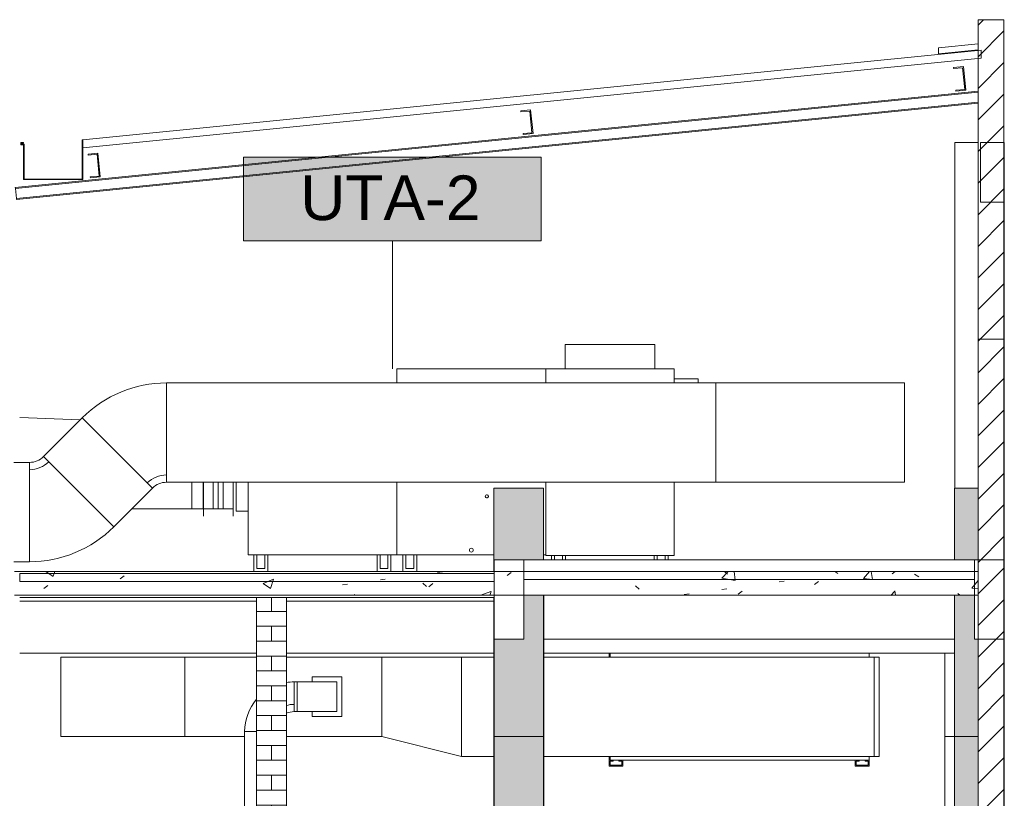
# Model space of a CAD drawing. Header units: metres. Extents: x 4.1 to 64.5, y -1.6 to 14.4.
# Tile 65 of 84: x 35.2 to 40.2, y 9 to 12.9. Entities that reach past the tile are written whole.
import ezdxf

# ---------------------------------------------------------------- set-up
doc = ezdxf.new("R2010")
doc.units = ezdxf.units.M
for name, color, linetype, lineweight in [('A-COLS', 7, 'Continuous', 18), ('A-FLOR', 7, 'Continuous', 18), ('A-FLOR-PATT', 7, 'Continuous', 18), ('A-GLAZ-CWMG', 7, 'Continuous', 18), ('A-ROOF', 7, 'Continuous', 18), ('A-ROOF-MCUT', 7, 'Continuous', 18), ('A-WALL', 7, 'Continuous', 18), ('A-WALL-PATT', 7, 'Continuous', 18), ('ACESSORIOS DUTO', 7, 'Continuous', 18), ('DUTOS', 7, 'Continuous', 18), ('I-WALL', 7, 'Continuous', 18), ('M-EQPM', 7, 'Continuous', 18), ('M-HVAC-DUCT', 7, 'Continuous', 18), ('M-HVAC-DUCT-ANNO', 7, 'Continuous', 18), ('S-BEAM', 7, 'Continuous', 18), ('S-COLS', 7, 'Continuous', 18)]:
    doc.layers.add(name, color=color, linetype=linetype, lineweight=lineweight)
doc.layers.add('M-EQPM-IDEN', color=1, linetype='Continuous', lineweight=9, true_color=0xff0000)
doc.styles.add('Arial_1', font='arial.ttf', dxfattribs={"height": 0.225})
pattern_1 = [(45, (22.374, 6.504), (-0.0795495, 0.0795495), [])]
pattern_2 = [(50, (22.374, 6.504), (0.273274, -0.0239114), [0.02858, -0.31433]), (355, (22.374, 6.504), (-0.0528634, 0.286588), [0.02286, -0.25146]), (100.451, (22.397, 6.502), (0.220418, 0.2626804), [0.02429, -0.26714]), (46.184, (22.374, 6.58), (0.4066185, -0.0630575), [0.04286, -0.47149]), (96.636, (22.408, 6.575), (0.3561065, 0.371139), [0.03643, -0.4007]), (351.184, (22.374, 6.58), (0.356108, 0.371137), [0.03429, -0.37719]), (21, (22.412, 6.561), (0.2274184, -0.1533992), [0.02857, -0.31432]), (326, (22.412, 6.561), (0.0927052, 0.276284), [0.02286, -0.25146]), (71.451, (22.431, 6.548), (0.3201318, 0.1228847), [0.02429, -0.26714]), (37.5, (22.374, 6.504), (0.0046375, 0.12683267), [0.00251, -0.2459, 0.00251, -0.25276, -0.25241]), (37.5, (22.374, 6.504), (0.0046375, 0.12683267), [-0.50368, 0.00251, -0.2499]), (7.5, (22.374, 6.504), (0.1002335, 0.1502687), [0.00251, -0.14303, 0.00251, -0.24018, -0.0962]), (7.5, (22.374, 6.504), (0.1002335, 0.1502687), [-0.38824, 0.00251, -0.09369]), (327.5, (22.289, 6.504), (0.2033841, -0.0085941), [0.00251, -0.09274, 0.00251, -0.29467, -0.39434]), (327.5, (22.289, 6.504), (0.2033841, -0.0085941), [-0.39243, 0.00251, -0.39182]), (317.5, (22.251, 6.504), (0.2221916, 0.0381397), [0.00251, -0.12131, 0.00251, -0.19484, -0.28004]), (317.5, (22.251, 6.504), (0.2221916, 0.0381397), [-0.32118, 0.00251, -0.27752])]

# ---------------------------------------------------------------- blocks, each defined once
blk = doc.blocks.new('Rectangular Mullion - 30mm Square-7988100-Corte 4')
at = {"layer": 'A-GLAZ-CWMG'}
for p, q in [((35.6025, 12.2266), (35.5528, 12.2217)), ((35.5528, 12.2217), (35.5533, 12.2167)), ((35.5533, 12.2167), (35.5981, 12.2212)), ((35.5981, 12.2212), (35.609, 12.1117)), ((35.6145, 12.1072), (35.6025, 12.2266)), ((35.609, 12.1117), (35.5642, 12.1072)), ((35.5642, 12.1072), (35.5647, 12.1023)), ((35.5647, 12.1023), (35.6145, 12.1072))]:
    blk.add_line(p, q, dxfattribs=at)
blk = doc.blocks.new('Rectangular Mullion - 30mm Square-7988101-Corte 4')
at = {"layer": 'A-GLAZ-CWMG'}
for p, q in [((39.9628, 12.6627), (39.913, 12.6577)), ((39.913, 12.6577), (39.9135, 12.6527)), ((39.9135, 12.6527), (39.9583, 12.6572)), ((39.9583, 12.6572), (39.9693, 12.5477)), ((39.9747, 12.5433), (39.9628, 12.6627)), ((39.9693, 12.5477), (39.9245, 12.5433)), ((39.9245, 12.5433), (39.925, 12.5383)), ((39.925, 12.5383), (39.9747, 12.5433))]:
    blk.add_line(p, q, dxfattribs=at)
blk = doc.blocks.new('Rectangular Mullion - 30mm Square-7988098-Corte 4')
at = {"layer": 'A-GLAZ-CWMG'}
for p, q in [((37.7827, 12.4446), (37.7329, 12.4397)), ((37.7329, 12.4397), (37.7334, 12.4347)), ((37.7334, 12.4347), (37.7782, 12.4392)), ((37.7782, 12.4392), (37.7891, 12.3297)), ((37.7946, 12.3252), (37.7827, 12.4446)), ((37.7891, 12.3297), (37.7444, 12.3252)), ((37.7444, 12.3252), (37.7449, 12.3203)), ((37.7449, 12.3203), (37.7946, 12.3252))]:
    blk.add_line(p, q, dxfattribs=at)
blk = doc.blocks.new('Rectangular Mullion - 50 x 150mm-8366537-Corte 4')
at = {"layer": 'A-GLAZ-CWMG'}
for p, q in [((35.1863, 12.0536), (40.0373, 12.5387)), ((35.1867, 12.0487), (40.0373, 12.5337)), ((35.1917, 11.9989), (40.0373, 12.4835)), ((35.1922, 11.9939), (40.0373, 12.4784)), ((35.1867, 12.0487), (35.1863, 12.0536)), ((35.1917, 11.9989), (35.1867, 12.0487)), ((35.1922, 11.9939), (35.1917, 11.9989))]:
    blk.add_line(p, q, dxfattribs=at)
blk = doc.blocks.new('4 GRE - ESCOLA DE CINEMA E AUDIOVISUAL CINE REX R07_rvt-1-Corte 4')
at = {"layer": 'A-FLOR-PATT'}
h = blk.add_hatch(dxfattribs=at)
h.set_pattern_fill('FP_1', color=256, style=0, pattern_type=2)
h.set_pattern_definition([(50, (22.374, 6.504), (0.546555, -0.047815), [0.05715, -0.62865]), (355, (22.374, 6.504), (-0.105728, 0.573166), [0.04572, -0.50292]), (100.451, (22.42, 6.5), (0.440828, 0.525349), [0.04857, -0.53427]), (46.184, (22.374, 6.656), (0.813237, -0.12613), [0.08572, -0.94297]), (96.636, (22.442, 6.646), (0.712212, 0.742287), [0.07286, -0.80141]), (351.184, (22.374, 6.656), (0.712217, 0.742274), [0.06858, -0.75438]), (21, (22.45, 6.618), (0.454846, -0.306795), [0.05715, -0.62865]), (326, (22.45, 6.618), (0.185405, 0.55256), [0.04572, -0.50292]), (71.451, (22.488, 6.593), (0.640251, 0.245763), [0.04857, -0.53427]), (37.5, (22.374, 6.504), (0.009261, 0.2536672), [0.02515, -0.47168, 0.02515, -0.48539, -0.50482]), (37.5, (22.374, 6.504), (0.009261, 0.2536672), [-1.007, 0.02515, -0.47968]), (7.5, (22.374, 6.504), (0.200456, 0.300546), [0.02515, -0.26594, 0.02515, -0.46025, -0.1924]), (7.5, (22.374, 6.504), (0.200456, 0.300546), [-0.77648, 0.02515, -0.16726]), (327.5, (22.204, 6.504), (0.4067682, -0.0171882), [0.02515, -0.16535, 0.02515, -0.56921, -0.78867]), (327.5, (22.204, 6.504), (0.4067682, -0.0171882), [-0.78486, 0.02515, -0.76352]), (317.5, (22.128, 6.504), (0.444383, 0.0762794), [0.02515, -0.2225, 0.02515, -0.36957, -0.56007]), (317.5, (22.128, 6.504), (0.444383, 0.0762794), [-0.64237, 0.02515, -0.53492])])
h.paths.add_polyline_path([(39.4905, 10.0007), (40.0373, 10.0007), (40.0373, 10.1207), (35.1817, 10.1207), (35.1817, 10.0007), (38.92, 10.0007)])
at = {"layer": 'A-WALL-PATT', "true_color": 0x808080}
h = blk.add_hatch(dxfattribs=at)
h.set_pattern_fill('FP_3', color=8, style=0, pattern_type=2)
h.set_pattern_definition(pattern_1)
h.paths.add_polyline_path([(40.1673, 11.2909), (40.1673, 12.8989), (40.0373, 12.8989), (40.0373, 11.2909)])
h = blk.add_hatch(dxfattribs=at)
h.set_pattern_fill('FP_3', color=8, style=0, pattern_type=2)
h.set_pattern_definition(pattern_1)
h.paths.add_polyline_path([(40.0373, 7.8557), (40.1673, 7.8557), (40.1673, 11.2909), (40.0373, 11.2909), (40.0373, 9.3227)])
at = {"layer": 'A-WALL-PATT', "true_color": 0x804040}
h = blk.add_hatch(dxfattribs=at)
h.set_pattern_fill('FP_5', color=17, style=0, pattern_type=2)
h.set_pattern_definition([(0, (36.477, 3.02), (0, 0.075), []), (90, (36.477, 3.02), (-0.1125, 0.075), [0.075, -0.075])])
h.paths.add_polyline_path([(36.4951, 8.79), (36.5521, 8.79), (36.5521, 9.99), (36.4021, 9.99), (36.4021, 8.79)])
at = {"layer": 'S-COLS'}
h = blk.add_hatch(dxfattribs=at)
h.set_pattern_fill('FP_7', color=256, style=0, pattern_type=2)
h.set_pattern_definition(pattern_2)
h.paths.add_polyline_path([(37.6173, -1.6133), (37.6173, -1.35), (37.5986, -1.35), (37.5986, -0.26), (37.5973, -0.26), (37.5973, -1.6133), (37.5986, -1.6133)])
h.paths.add_polyline_path([(37.7486, -1.6133), (37.8473, -1.6133), (37.8473, -1.5), (37.7486, -1.5), (37.7486, -1.35), (37.8473, -1.35), (37.8473, -0.1939), (37.7486, -0.1939), (37.7486, -1.35), (37.7473, -1.35), (37.7473, -1.6133), (37.7486, -1.6133)])
h.paths.add_polyline_path([(37.8073, 1.8141), (37.8473, 1.8141), (37.8473, 8.54), (37.7486, 8.54), (37.7486, 8.33), (37.7473, 8.33), (37.7473, 6.04), (37.7504, 6.04), (37.7504, 5.64), (37.7486, 5.64), (37.7486, 5.31), (37.7473, 5.31), (37.7473, 3.01), (37.7486, 3.01), (37.7486, 2.71), (37.7473, 2.71), (37.7473, 2.45), (37.7486, 2.45), (37.7486, 2.15), (37.7473, 2.15), (37.7473, 1.8141), (37.7673, 1.8141)])
h.paths.add_polyline_path([(37.8473, 8.57), (37.8473, 10.0007), (37.7486, 10.0007), (37.7486, 9.78), (37.5986, 9.78), (37.5986, 9.99), (37.5973, 9.99), (37.5973, 8.57), (37.5986, 8.57), (37.5986, 8.63), (37.7486, 8.63), (37.7486, 8.57), (37.7818, 8.57)])
h.paths.add_polyline_path([(37.5986, 10.1207), (37.5986, 10.18), (37.8473, 10.18), (37.8473, 10.54), (37.5973, 10.54), (37.5973, 10.1207)])
h = blk.add_hatch(dxfattribs=at)
h.set_pattern_fill('FP_7', color=256, style=0, pattern_type=2)
h.set_pattern_definition(pattern_2)
h.paths.add_polyline_path([(39.9173, -0.15), (40.0373, -0.15), (40.0373, -0.1339), (40.0573, -0.1339), (40.0573, 2.61), (40.0188, 2.61), (40.0188, 2.62), (40.0175, 2.62), (40.0175, 3.02), (40.0573, 3.02), (40.0573, 5.63), (40.0188, 5.63), (40.0188, 5.64), (40.0175, 5.64), (40.0175, 6.04), (40.0573, 6.04), (40.0573, 7.8557), (40.0373, 7.8557), (40.0373, 8.54), (39.9173, 8.54), (39.9173, 0.2094)])
h.paths.add_polyline_path([(40.0268, 8.57), (40.0373, 8.57), (40.0373, 9.78), (40.0189, 9.78), (40.0189, 10.0007), (39.9173, 10.0007), (39.9173, 8.57), (40.0178, 8.57)])
h.paths.add_polyline_path([(40.0373, 10.18), (40.0373, 10.54), (39.9173, 10.54), (39.9173, 10.18), (40.0189, 10.18)])
at = {"layer": 'A-FLOR'}
for p, q in [((40.0373, 10.1207), (35.1817, 10.1207)), ((40.0373, 10.0007), (40.0373, 10.1207)), ((35.1817, 10.0007), (40.0373, 10.0007))]:
    blk.add_line(p, q, dxfattribs=at)
at = {"layer": 'A-ROOF'}
for p, q in [((40.0373, 12.7769), (39.8373, 12.7569)), ((39.8373, 12.7569), (39.8373, 12.7267)), ((40.0373, 12.7467), (40.0373, 12.7769)), ((40.0517, 12.7462), (35.5267, 12.2937)), ((35.5267, 12.2535), (40.0517, 12.706)), ((39.8373, 12.7267), (40.0373, 12.7467)), ((40.0517, 12.706), (40.0517, 12.7462)), ((35.5267, 12.2937), (35.5267, 12.2535))]:
    blk.add_line(p, q, dxfattribs=at)
at = {"layer": 'A-ROOF-MCUT'}
for p, q in [((35.2274, 12.281), (35.2147, 12.281)), ((35.2147, 12.281), (35.2147, 12.2683)), ((35.2147, 12.2683), (35.2274, 12.2683)), ((35.2179, 12.2714), (35.2179, 12.2778)), ((35.2179, 12.2778), (35.2274, 12.2778)), ((35.2306, 12.2714), (35.2179, 12.2714)), ((35.2274, 12.2778), (35.2274, 12.281)), ((35.2274, 12.2683), (35.2274, 12.0937)), ((35.2306, 12.0968), (35.2306, 12.2714)), ((35.5267, 12.2937), (35.5235, 12.2937)), ((35.5235, 12.2937), (35.5235, 12.0968)), ((35.5267, 12.0937), (35.5267, 12.2937)), ((35.2274, 12.0937), (35.5267, 12.0937)), ((35.5235, 12.0968), (35.2306, 12.0968))]:
    blk.add_line(p, q, dxfattribs=at)
at = {"layer": 'A-WALL'}
for p, q in [((36.4021, 8.79), (36.4021, 9.99)), ((36.5521, 9.99), (36.5521, 8.79))]:
    blk.add_line(p, q, dxfattribs=at)
at = {"layer": 'I-WALL'}
for p, q in [((40.1673, 12.8989), (40.0373, 12.8989)), ((40.0373, 12.8989), (40.0373, 11.2909)), ((40.1673, 11.2909), (40.1673, 12.8989)), ((40.1673, 11.2909), (40.0373, 11.2909)), ((40.0373, 11.2909), (40.0373, 7.8557)), ((40.0373, 11.2909), (40.1673, 11.2909)), ((40.1673, 7.8557), (40.1673, 11.2909))]:
    blk.add_line(p, q, dxfattribs=at)
at = {"layer": 'S-COLS'}
for p, q in [((37.5973, 10.54), (37.5973, 10.1207)), ((37.8473, 10.54), (37.5973, 10.54)), ((37.8473, 10.54), (37.8473, 10.18)), ((39.9173, 10.54), (39.9173, 10.18)), ((40.0373, 10.54), (39.9173, 10.54)), ((37.5973, 9.99), (37.5973, 8.57)), ((37.8473, 10.0007), (37.8473, 8.57)), ((39.9173, 10.0007), (39.9173, 8.57)), ((39.8685, 9.71), (39.8685, 8.57))]:
    blk.add_line(p, q, dxfattribs=at)
at = {"layer": 'A-GLAZ-CWMG', "lineweight": 18}
for name in ['Rectangular Mullion - 30mm Square-7988101-Corte 4', 'Rectangular Mullion - 50 x 150mm-8366537-Corte 4', 'Rectangular Mullion - 30mm Square-7988098-Corte 4', 'Rectangular Mullion - 30mm Square-7988100-Corte 4']:
    blk.add_blockref(name, (0, 0), dxfattribs=at)
blk = doc.blocks.new('Family - P38-298747-Corte 4')
at = {"layer": 'A-COLS'}
for p, q in [((37.8486, 9.29), (37.8486, 10.0007)), ((37.5986, 9.78), (37.5986, 9.29)), ((37.5986, 9.29), (37.8486, 9.29))]:
    blk.add_line(p, q, dxfattribs=at)
blk = doc.blocks.new('Family - P38-301677-Corte 4')
at = {"layer": 'S-COLS'}
for p, q in [((37.8486, 9.29), (37.8486, 10.0007)), ((37.5986, 9.78), (37.5986, 9.29)), ((37.5986, 9.29), (37.8486, 9.29))]:
    blk.add_line(p, q, dxfattribs=at)
blk = doc.blocks.new('Family - P39-298750-Corte 4')
at = {"layer": 'A-COLS'}
for p, q in [((39.9186, 10.0007), (39.9186, 9.29)), ((40.1686, 9.29), (40.1686, 9.78)), ((39.9186, 9.29), (40.0373, 9.29)), ((40.1673, 9.29), (40.1686, 9.29))]:
    blk.add_line(p, q, dxfattribs=at)
blk = doc.blocks.new('Family - P39-301678-Corte 4')
at = {"layer": 'S-COLS'}
for p, q in [((39.9186, 10.0007), (39.9186, 9.29)), ((40.1686, 9.29), (40.1686, 9.78)), ((39.9186, 9.29), (40.0373, 9.29)), ((40.1673, 9.29), (40.1686, 9.29))]:
    blk.add_line(p, q, dxfattribs=at)
blk = doc.blocks.new('Family - V414-298761-Corte 4')
at = {"layer": 'S-BEAM'}
for p, q in [((40.1689, 10.18), (40.0189, 10.18)), ((40.0189, 10.18), (40.0189, 9.78)), ((40.1689, 9.78), (40.1689, 10.18)), ((40.0189, 9.78), (40.1689, 9.78))]:
    blk.add_line(p, q, dxfattribs=at)
blk = doc.blocks.new('Family - P34-298775-Corte 4')
at = {"layer": 'A-COLS'}
for p, q in [((39.8689, 9.29), (39.8689, 9.71)), ((40.1689, 9.29), (40.1689, 9.71)), ((39.8689, 9.29), (39.9173, 9.29))]:
    blk.add_line(p, q, dxfattribs=at)
blk = doc.blocks.new('Family - P34-301675-Corte 4')
at = {"layer": 'S-COLS'}
for p, q in [((39.8689, 9.29), (39.8689, 9.71)), ((40.1689, 9.29), (40.1689, 9.71)), ((39.8689, 9.29), (39.9173, 9.29))]:
    blk.add_line(p, q, dxfattribs=at)
blk = doc.blocks.new('Family - L407-298779-Corte 4')
at = {"layer": 'A-FLOR'}
for p, q in [((37.7486, 10.18), (37.7486, 10.08)), ((40.0189, 10.18), (37.7486, 10.18)), ((40.0189, 10.08), (40.0189, 10.18)), ((37.7486, 10.08), (40.0189, 10.08))]:
    blk.add_line(p, q, dxfattribs=at)
blk = doc.blocks.new('Family - V407-298795-Corte 4')
at = {"layer": 'S-BEAM'}
for p, q in [((37.8486, 10.0007), (37.8486, 9.78)), ((39.9186, 9.78), (39.9186, 10.0007)), ((37.8486, 9.78), (39.9186, 9.78))]:
    blk.add_line(p, q, dxfattribs=at)
blk = doc.blocks.new('Family - V412-298809-Corte 4')
at = {"layer": 'S-BEAM'}
for p, q in [((37.7486, 10.18), (37.5986, 10.18)), ((37.5986, 10.18), (37.5986, 9.78)), ((37.7486, 9.78), (37.7486, 10.18)), ((37.5986, 9.78), (37.7486, 9.78))]:
    blk.add_line(p, q, dxfattribs=at)
blk = doc.blocks.new('Family - V406-298821-Corte 4')
at = {"layer": 'S-BEAM'}
blk.add_line((37.8486, 9.71), (39.9173, 9.71), dxfattribs=at)
blk = doc.blocks.new('Family - V406-298823-Corte 4')
at = {"layer": 'S-BEAM'}
for p, q in [((35.2086, 9.71), (36.4021, 9.71)), ((36.5521, 9.71), (37.5973, 9.71))]:
    blk.add_line(p, q, dxfattribs=at)
blk = doc.blocks.new('Family - L405-298825-Corte 4')
at = {"layer": 'A-FLOR'}
for p, q in [((35.2086, 10.11), (35.2086, 10.07)), ((37.5986, 10.11), (35.2086, 10.11)), ((35.2086, 10.07), (37.5986, 10.07)), ((37.5986, 10.07), (37.5986, 10.11)), ((37.5986, 9.99), (35.2086, 9.99))]:
    blk.add_line(p, q, dxfattribs=at)
blk = doc.blocks.new('Family - V415-298863-Corte 4')
at = {"layer": 'S-BEAM'}
blk.add_line((40.1689, 9.78), (40.1689, 9.71), dxfattribs=at)
blk = doc.blocks.new('Family - V504-298899-Corte 4')
at = {"layer": 'S-BEAM'}
for p, q in [((40.1689, 12.28), (40.0489, 12.28)), ((40.0489, 12.28), (40.0489, 11.98)), ((40.1689, 11.98), (40.1689, 12.28)), ((40.0489, 11.98), (40.1689, 11.98))]:
    blk.add_line(p, q, dxfattribs=at)
blk = doc.blocks.new('Family - P34-298911-Corte 4')
at = {"layer": 'A-COLS'}
for p, q in [((39.9189, 10.54), (39.9189, 12.28)), ((40.0373, 12.28), (39.9189, 12.28)), ((40.1689, 10.18), (40.1689, 11.98))]:
    blk.add_line(p, q, dxfattribs=at)
blk = doc.blocks.new('Family - P34-301708-Corte 4')
at = {"layer": 'S-COLS'}
for p, q in [((39.9189, 10.54), (39.9189, 12.28)), ((40.0373, 12.28), (39.9189, 12.28)), ((40.1689, 10.18), (40.1689, 11.98))]:
    blk.add_line(p, q, dxfattribs=at)
blk = doc.blocks.new('Family - P34-299996-Corte 4')
at = {"layer": 'A-COLS'}
for p, q in [((39.8689, 8.57), (39.8689, 9.29)), ((39.9173, 9.29), (39.8689, 9.29)), ((40.1689, 6.03), (40.1689, 9.29))]:
    blk.add_line(p, q, dxfattribs=at)
blk = doc.blocks.new('Family - P34-301616-Corte 4')
at = {"layer": 'S-COLS'}
for p, q in [((39.8689, 8.57), (39.8689, 9.29)), ((39.9173, 9.29), (39.8689, 9.29)), ((40.1689, 6.03), (40.1689, 9.29))]:
    blk.add_line(p, q, dxfattribs=at)
blk = doc.blocks.new('Family - P38-300066-Corte 4')
at = {"layer": 'A-COLS'}
for p, q in [((37.8486, 9.29), (37.5986, 9.29)), ((37.5986, 9.29), (37.5986, 8.63)), ((37.8486, 8.57), (37.8486, 9.29)), ((37.8486, 6.03), (37.8486, 8.54)), ((37.7504, 6.03), (37.8486, 6.03))]:
    blk.add_line(p, q, dxfattribs=at)
blk = doc.blocks.new('Family - P38-301619-Corte 4')
at = {"layer": 'S-COLS'}
for p, q in [((37.8486, 9.29), (37.5986, 9.29)), ((37.5986, 9.29), (37.5986, 8.63)), ((37.8486, 8.57), (37.8486, 9.29)), ((37.8486, 6.03), (37.8486, 8.54)), ((37.7504, 6.03), (37.8486, 6.03))]:
    blk.add_line(p, q, dxfattribs=at)
blk = doc.blocks.new('Family - P39-300068-Corte 4')
at = {"layer": 'A-COLS'}
for p, q in [((40.0373, 9.29), (39.9186, 9.29)), ((39.9186, 9.29), (39.9186, 8.57)), ((40.1686, 9.29), (40.1673, 9.29)), ((40.1686, 6.03), (40.1686, 9.29)), ((39.9186, 8.54), (39.9186, 6.03)), ((39.9186, 6.03), (40.0175, 6.03))]:
    blk.add_line(p, q, dxfattribs=at)
blk = doc.blocks.new('Family - P39-301620-Corte 4')
at = {"layer": 'S-COLS'}
for p, q in [((40.0373, 9.29), (39.9186, 9.29)), ((39.9186, 9.29), (39.9186, 8.57)), ((40.1686, 9.29), (40.1673, 9.29)), ((40.1686, 6.03), (40.1686, 9.29)), ((39.9186, 8.54), (39.9186, 6.03)), ((39.9186, 6.03), (40.0175, 6.03))]:
    blk.add_line(p, q, dxfattribs=at)
blk = doc.blocks.new('ESTRUTURAL CINE REX _011_IFC-1-Corte 4')
at = {"layer": 'A-COLS', "lineweight": 18}
for name in ['Family - P34-301708-Corte 4', 'Family - P38-301677-Corte 4', 'Family - P39-301678-Corte 4', 'Family - P34-301675-Corte 4', 'Family - P38-301619-Corte 4', 'Family - P34-301616-Corte 4', 'Family - P39-301620-Corte 4']:
    blk.add_blockref(name, (0, 0), dxfattribs=at)
at = {"layer": 'A-FLOR', "lineweight": 18}
for name in ['Family - L407-298779-Corte 4', 'Family - L405-298825-Corte 4']:
    blk.add_blockref(name, (0, 0), dxfattribs=at)
at = {"layer": 'S-BEAM', "lineweight": 18}
for name in ['Family - V504-298899-Corte 4', 'Family - V412-298809-Corte 4', 'Family - V414-298761-Corte 4', 'Family - V407-298795-Corte 4', 'Family - V415-298863-Corte 4', 'Family - V406-298823-Corte 4', 'Family - V406-298821-Corte 4']:
    blk.add_blockref(name, (0, 0), dxfattribs=at)
at = {"layer": 'S-COLS', "lineweight": 18}
for name in ['Family - P34-298911-Corte 4', 'Family - P38-298747-Corte 4', 'Family - P39-298750-Corte 4', 'Family - P34-298775-Corte 4', 'Family - P38-300066-Corte 4', 'Family - P34-299996-Corte 4', 'Family - P39-300068-Corte 4']:
    blk.add_blockref(name, (0, 0), dxfattribs=at)
blk = doc.blocks.new('BTS vanes - 1 Splitter Vanes-837862-Corte 4')
at = {"layer": 'M-HVAC-DUCT', "color": 4, "true_color": 0x00ffff}
for p in [(36.0757, 10.57), (35.7722, 10.4355)]:
    blk.add_line(p, (36.0757, 10.4355), dxfattribs=at)
blk = doc.blocks.new('M_Rectangular Transition - Length x2 - 515_515-838418-Corte 4')
at = {"layer": 'M-HVAC-DUCT', "color": 4, "true_color": 0x00ffff}
blk.add_line((35.5137, 10.884), (35.2086, 10.8955), dxfattribs=at)
blk = doc.blocks.new('V8 duto alta 20-33_5kW - 28kW-773706-Corte 4')
at = {"layer": 'M-EQPM', "color": 1, "true_color": 0xff0000}
for p, q in [((38.1777, 9.71), (38.1777, 9.69)), ((38.1827, 9.71), (38.1827, 9.69)), ((39.4877, 9.69), (39.4877, 9.71)), ((39.4877, 9.71), (39.4877, 9.69)), ((38.1777, 9.19), (38.1777, 9.17)), ((38.1827, 9.19), (38.1827, 9.17)), ((39.4877, 9.17), (39.4877, 9.19)), ((39.4877, 9.19), (39.4877, 9.17)), ((38.1977, 9.17), (38.1777, 9.17)), ((38.1777, 9.17), (38.1777, 9.14)), ((38.1777, 9.14), (38.2477, 9.14)), ((38.1827, 9.145), (38.1827, 9.165)), ((38.1827, 9.165), (38.1977, 9.165)), ((38.2427, 9.145), (38.1827, 9.145)), ((38.1977, 9.165), (38.1977, 9.17)), ((38.2277, 9.17), (38.1977, 9.17)), ((38.1977, 9.17), (38.2277, 9.17)), ((38.2477, 9.17), (38.2277, 9.17)), ((38.2277, 9.17), (38.2277, 9.165)), ((38.2277, 9.165), (38.2427, 9.165)), ((38.2427, 9.165), (38.2427, 9.145)), ((38.2477, 9.14), (38.2477, 9.17)), ((38.8327, 9.17), (38.2477, 9.17)), ((38.2477, 9.17), (39.4177, 9.17)), ((39.4177, 9.17), (38.8327, 9.17)), ((39.4377, 9.17), (39.4177, 9.17)), ((39.4177, 9.17), (39.4177, 9.14)), ((39.4177, 9.14), (39.4877, 9.14)), ((39.4227, 9.145), (39.4227, 9.165)), ((39.4227, 9.165), (39.4377, 9.165)), ((39.4827, 9.145), (39.4227, 9.145)), ((39.4377, 9.165), (39.4377, 9.17)), ((39.4677, 9.17), (39.4377, 9.17)), ((39.4377, 9.17), (39.4677, 9.17)), ((39.4877, 9.17), (39.4677, 9.17)), ((39.4677, 9.17), (39.4677, 9.165)), ((39.4677, 9.165), (39.4827, 9.165)), ((39.4827, 9.165), (39.4827, 9.145)), ((39.4877, 9.14), (39.4877, 9.17))]:
    blk.add_line(p, q, dxfattribs=at)
blk = doc.blocks.new('Família 40DV_Mod_Damper FanCoil - Tp05 40DV 670-1090391-Corte 4')
at = {"layer": 'M-EQPM', "color": 1, "true_color": 0xff0000}
for p, q in [((37.9558, 11.263), (38.408, 11.263)), ((37.9558, 11.141), (37.9558, 11.263)), ((38.408, 11.141), (38.408, 11.263)), ((38.5049, 11.141), (37.8589, 11.141)), ((37.8589, 11.141), (37.8589, 11.07)), ((38.5049, 11.07), (38.5049, 11.141)), ((38.6269, 11.091), (38.5049, 11.091)), ((38.6269, 11.091), (38.6269, 11.07)), ((37.8589, 10.57), (37.8589, 10.201)), ((38.5049, 10.201), (38.5049, 10.57)), ((37.8589, 10.201), (38.5049, 10.201)), ((37.9036, 10.201), (37.8886, 10.201)), ((37.8886, 10.201), (37.8886, 10.18)), ((37.9036, 10.18), (37.9036, 10.201)), ((37.9586, 10.201), (37.9436, 10.201)), ((37.9436, 10.201), (37.9436, 10.18)), ((37.9586, 10.18), (37.9586, 10.201)), ((38.42, 10.201), (38.405, 10.201)), ((38.405, 10.201), (38.405, 10.18)), ((38.42, 10.18), (38.42, 10.201)), ((38.475, 10.201), (38.46, 10.201)), ((38.46, 10.201), (38.46, 10.18)), ((38.475, 10.18), (38.475, 10.201))]:
    blk.add_line(p, q, dxfattribs=at)
blk = doc.blocks.new('Família 40DV_Mod_Troc_Vent FanCoil - Tp05 39DV 670-872645-Corte 4')
at = {"layer": 'M-EQPM', "color": 1, "true_color": 0xff0000}
for p, q in [((37.8589, 11.141), (37.1089, 11.141)), ((37.1089, 11.141), (37.1089, 11.07)), ((37.8589, 11.07), (37.8589, 11.141)), ((36.2989, 10.425), (36.2989, 10.57)), ((36.3589, 10.57), (36.3589, 10.205)), ((37.1089, 10.205), (37.1089, 10.57)), ((37.1089, 10.57), (37.1089, 10.205)), ((37.8589, 10.205), (37.8589, 10.57)), ((36.2989, 10.425), (36.3589, 10.425)), ((36.3589, 10.205), (37.1089, 10.205)), ((36.4039, 10.205), (36.3889, 10.205)), ((36.3889, 10.205), (36.3889, 10.121)), ((36.4039, 10.136), (36.4039, 10.205)), ((36.4589, 10.205), (36.4439, 10.205)), ((36.4439, 10.205), (36.4439, 10.136)), ((36.4589, 10.121), (36.4589, 10.205)), ((37.0239, 10.205), (37.0089, 10.205)), ((37.0089, 10.205), (37.0089, 10.121)), ((37.0239, 10.136), (37.0239, 10.205)), ((37.0789, 10.205), (37.0639, 10.205)), ((37.0639, 10.205), (37.0639, 10.136)), ((37.0789, 10.121), (37.0789, 10.205)), ((37.1089, 10.205), (37.5973, 10.205)), ((37.1539, 10.205), (37.1389, 10.205)), ((37.1389, 10.205), (37.1389, 10.121)), ((37.1539, 10.136), (37.1539, 10.205)), ((37.2089, 10.205), (37.1939, 10.205)), ((37.1939, 10.205), (37.1939, 10.136)), ((37.2089, 10.121), (37.2089, 10.205)), ((37.8473, 10.205), (37.8589, 10.205)), ((36.4439, 10.136), (36.4039, 10.136)), ((37.0639, 10.136), (37.0239, 10.136)), ((37.1939, 10.136), (37.1539, 10.136))]:
    blk.add_line(p, q, dxfattribs=at)
for centre, radius, start, end in [((37.5619, 10.499), 0.00795, 0, 180), ((37.5619, 10.499), 0.00795, 135, 180), ((37.5619, 10.499), 0.00795, 180, 285), ((37.5619, 10.499), 0.00795, 180, 0), ((37.5619, 10.499), 0.00795, 0, 105), ((37.5619, 10.499), 0.00795, 300, 330), ((37.5619, 10.499), 0.00795, 345, 0), ((37.4839, 10.228), 0.00953, 0, 180), ((37.4839, 10.228), 0.00952, 180, 0)]:
    blk.add_arc(centre, radius, start, end, dxfattribs=at)
blk = doc.blocks.new('M_Tampa retangular - Padrão-925464-Corte 4')
at = {"layer": 'M-HVAC-DUCT', "color": 5, "true_color": 0x0000ff}
for p, q in [((39.5136, 9.19), (39.5136, 9.69)), ((39.5386, 9.69), (39.5136, 9.69)), ((39.5386, 9.69), (39.5386, 9.19)), ((39.5386, 9.19), (39.5136, 9.19))]:
    blk.add_line(p, q, dxfattribs=at)
blk = doc.blocks.new('M_Rectangular Transition - L - 400 mm _L_-925549-Corte 4')
at = {"layer": 'M-HVAC-DUCT', "color": 5, "true_color": 0x0000ff}
for p, q in [((37.0336, 9.29), (37.0336, 9.69)), ((37.4336, 9.69), (37.0336, 9.69)), ((37.4336, 9.69), (37.4336, 9.19)), ((37.0336, 9.29), (37.4336, 9.19))]:
    blk.add_line(p, q, dxfattribs=at)
blk = doc.blocks.new('BTS vanes - 1 Splitter Vanes-921369-Corte 4')
at = {"layer": 'M-HVAC-DUCT', "color": 96, "true_color": 0x008000}
for p, q in [((36.6067, 9.415), (36.6067, 9.565)), ((36.6067, 9.565), (36.8067, 9.565)), ((36.8067, 9.415), (36.8067, 9.565)), ((36.8067, 9.565), (36.8067, 9.415)), ((36.6067, 9.415), (36.8067, 9.415))]:
    blk.add_line(p, q, dxfattribs=at)
blk = doc.blocks.new('M_Control Damper - Opposed Blade _Type_ - 100X155-951583-Corte 4')
at = {"layer": 'ACESSORIOS DUTO', "color": 96, "true_color": 0x008000}
for p, q in [((36.6817, 9.59), (36.8317, 9.59)), ((36.6817, 9.59), (36.6817, 9.565)), ((36.8317, 9.59), (36.8317, 9.39)), ((36.6817, 9.415), (36.6817, 9.39)), ((36.8317, 9.39), (36.6817, 9.39))]:
    blk.add_line(p, q, dxfattribs=at)
blk = doc.blocks.new('BTS vanes - 1 Splitter Vanes-951719-Corte 4')
at = {"layer": 'M-HVAC-DUCT', "color": 96, "true_color": 0x008000}
for p, q in [((36.5917, 9.565), (36.5917, 9.415)), ((36.5917, 9.4518), (36.5917, 9.415)), ((36.4021, 9.315), (36.3417, 9.315))]:
    blk.add_line(p, q, dxfattribs=at)
for radius, start, end in [(0.25, 90, 99.1473), (0.25, 139.519, 180), (0.1368, 90, 106.8912), (0.1, 90, 113.6026), (0.1, 90, 113.6026)]:
    blk.add_arc((36.5917, 9.315), radius, start, end, dxfattribs=at)
blk = doc.blocks.new('BTS vanes - 1 Splitter Vanes-1068451-Corte 4')
at = {"layer": 'M-HVAC-DUCT', "color": 5, "true_color": 0x0000ff}
for p, q in [((35.2583, 10.17), (35.2583, 10.67)), ((35.2583, 10.6332), (35.2583, 10.67)), ((35.329, 10.6993), (35.6825, 10.3457)), ((35.329, 10.6993), (35.355, 10.6732))]:
    blk.add_line(p, q, dxfattribs=at)
for radius in [0.1, 0.1, 0.1368, 0.6]:
    blk.add_arc((35.2583, 10.77), radius, 270, 315, dxfattribs=at)
blk = doc.blocks.new('BTS vanes - 1 Splitter Vanes-V45-Corte 4')
at = {"layer": 'M-HVAC-DUCT', "color": 5, "true_color": 0x0000ff}
for p, q in [((38.7163, 10.57), (38.7163, 11.07)), ((38.7163, 11.07), (39.6663, 11.07)), ((39.6663, 10.57), (39.6663, 11.07)), ((39.6663, 11.07), (39.6663, 10.57)), ((38.7163, 10.57), (39.6663, 10.57))]:
    blk.add_line(p, q, dxfattribs=at)
blk = doc.blocks.new('BTS vanes - 1 Splitter Vanes-V46-Corte 4')
at = {"layer": 'M-HVAC-DUCT', "color": 5, "true_color": 0x0000ff}
for p, q in [((35.9482, 11.07), (35.9482, 10.57)), ((35.8775, 10.5407), (35.5239, 10.8943)), ((35.8775, 10.5407), (35.8514, 10.5668)), ((35.9482, 10.6068), (35.9482, 10.57))]:
    blk.add_line(p, q, dxfattribs=at)
for radius in [0.6, 0.1368, 0.1, 0.1]:
    blk.add_arc((35.9482, 10.47), radius, 90, 135, dxfattribs=at)
blk = doc.blocks.new('Canvas Connection - Canvas Connection-1069012-Corte 4')
at = {"layer": 'M-HVAC-DUCT'}
for p, q in [((36.1341, 10.4355), (36.1341, 10.3985)), ((36.1341, 10.3985), (36.1341, 10.4355)), ((36.2841, 10.4355), (36.2841, 10.3985)), ((36.2841, 10.3985), (36.2841, 10.4355))]:
    blk.add_line(p, q, dxfattribs=at)
blk = doc.blocks.new('Canvas Connection - Canvas Connection-1069016-Corte 4')
at = {"layer": 'M-HVAC-DUCT'}
for p, q in [((36.1341, 10.57), (36.1341, 10.4355)), ((36.1341, 10.3985), (36.1341, 10.57)), ((36.1341, 10.4355), (36.1341, 10.57)), ((36.2841, 10.4355), (36.2841, 10.57)), ((36.2841, 10.57), (36.2841, 10.3985)), ((36.2841, 10.57), (36.2841, 10.4355)), ((36.1341, 10.4355), (36.2841, 10.4355)), ((36.2841, 10.4355), (36.1341, 10.4355)), ((36.1341, 10.4355), (36.1341, 10.3985)), ((36.2841, 10.3985), (36.2841, 10.4355))]:
    blk.add_line(p, q, dxfattribs=at)
at = {"layer": 'M-HVAC-DUCT-ANNO'}
for p, q in [((36.1841, 10.4355), (36.1841, 10.57)), ((36.2091, 10.4355), (36.2091, 10.57)), ((36.2341, 10.4355), (36.2341, 10.57))]:
    blk.add_line(p, q, dxfattribs=at)
blk = doc.blocks.new('BTS vanes - 1 Splitter Vanes-919778-Corte 4')
at = {"layer": 'M-HVAC-DUCT', "color": 5, "true_color": 0x0000ff}
for p, q in [((35.4161, 9.69), (35.4161, 9.29)), ((35.4161, 9.29), (35.4161, 9.69)), ((35.4161, 9.69), (36.0411, 9.69)), ((36.0411, 9.69), (36.0411, 9.29)), ((35.4161, 9.29), (36.0411, 9.29))]:
    blk.add_line(p, q, dxfattribs=at)
blk = doc.blocks.new('M_Identificador de equipamento mecânico_BTS - Em caixas-817025-Corte 4')
at = {"layer": 'M-EQPM-IDEN', "true_color": 0xf5f5f5}
blk.add_hatch(color=7, dxfattribs=at).paths.add_polyline_path([(7.951, 1.7677), (7.951, 1.3477), (6.451, 1.3477), (6.451, 1.7677)])
at = {"layer": 'M-EQPM-IDEN'}
for p, q in [((7.951, 1.7677), (6.451, 1.7677)), ((6.451, 1.7677), (6.451, 1.3477)), ((6.451, 1.7677), (7.951, 1.7677)), ((6.451, 1.3477), (6.451, 1.7677)), ((7.951, 1.3477), (7.951, 1.7677)), ((7.951, 1.7677), (7.951, 1.3477)), ((6.451, 1.3477), (7.951, 1.3477)), ((7.951, 1.3477), (6.451, 1.3477))]:
    blk.add_line(p, q, dxfattribs=at)

msp = doc.modelspace()

# ---------------------------------------------------------------- linework, layer by layer
at = {"layer": 'A-FLOR'}
for p, q in [((35.2086, 10.121), (37.5973, 10.121)), ((36.4021, 9.971), (35.2086, 9.971)), ((37.5973, 9.971), (36.5521, 9.971))]:
    msp.add_line(p, q, dxfattribs=at)
at = {"layer": 'DUTOS', "color": 5, "true_color": 0x0000ff}
for p, q in [((35.9482, 10.57), (35.9482, 11.07)), ((35.9482, 11.07), (38.7163, 11.07)), ((38.7163, 11.07), (38.7163, 10.57)), ((35.5239, 10.8943), (35.329, 10.6993)), ((35.5239, 10.8943), (35.8775, 10.5407)), ((35.2583, 10.67), (35.179, 10.67)), ((35.2583, 10.67), (35.2583, 10.17)), ((35.6825, 10.3457), (35.329, 10.6993)), ((38.7163, 10.57), (35.9482, 10.57)), ((35.8775, 10.5407), (35.6825, 10.3457)), ((35.2583, 10.17), (35.179, 10.17)), ((36.0411, 9.29), (36.0411, 9.69)), ((36.4021, 9.69), (36.0411, 9.69)), ((37.0336, 9.69), (36.5521, 9.69)), ((37.0336, 9.69), (37.0336, 9.29)), ((37.4336, 9.19), (37.4336, 9.69)), ((37.5973, 9.69), (37.4336, 9.69)), ((39.5136, 9.69), (37.8486, 9.69)), ((39.5136, 9.69), (39.5136, 9.19)), ((36.3417, 9.29), (36.0411, 9.29)), ((37.0336, 9.29), (36.5521, 9.29)), ((37.5973, 9.19), (37.4336, 9.19)), ((39.5136, 9.19), (37.8486, 9.19))]:
    msp.add_line(p, q, dxfattribs=at)
at = {"layer": 'DUTOS', "color": 4, "true_color": 0x00ffff}
for p, q in [((36.0757, 10.4355), (36.0757, 10.57)), ((36.1321, 10.57), (36.1321, 10.4355)), ((36.1321, 10.4355), (36.0757, 10.4355))]:
    msp.add_line(p, q, dxfattribs=at)
at = {"layer": 'DUTOS', "color": 96, "true_color": 0x008000}
for p, q in [((36.5917, 9.415), (36.5917, 9.565)), ((36.5917, 9.565), (36.6067, 9.565)), ((36.6067, 9.565), (36.6067, 9.415)), ((36.6067, 9.415), (36.5917, 9.415)), ((36.3417, 9.315), (36.4021, 9.315)), ((36.3417, 8.865), (36.3417, 9.315))]:
    msp.add_line(p, q, dxfattribs=at)
at = {"layer": 'M-EQPM-IDEN'}
msp.add_line((37.0864, 11.141), (37.0864, 11.786), dxfattribs=at)
at = {"layer": 'M-HVAC-DUCT-ANNO', "color": 5, "true_color": 0x0000ff}
for p, q in [((39.6663, 10.57), (39.6663, 11.07)), ((35.4161, 9.29), (35.4161, 9.69))]:
    msp.add_line(p, q, dxfattribs=at)
at = {"layer": 'M-HVAC-DUCT-ANNO', "color": 96, "true_color": 0x008000}
msp.add_line((36.8067, 9.565), (36.8067, 9.415), dxfattribs=at)

# ---------------------------------------------------------------- block references
at = {"lineweight": 5}
for name in ['4 GRE - ESCOLA DE CINEMA E AUDIOVISUAL CINE REX R07_rvt-1-Corte 4', 'ESTRUTURAL CINE REX _011_IFC-1-Corte 4']:
    msp.add_blockref(name, (0, 0), dxfattribs=at)
at = {"layer": 'ACESSORIOS DUTO', "color": 96, "true_color": 0x008000}
msp.add_blockref('M_Control Damper - Opposed Blade _Type_ - 100X155-951583-Corte 4', (0, 0), dxfattribs=at)
at = {"layer": 'M-EQPM', "color": 1, "true_color": 0xff0000}
for name in ['Família 40DV_Mod_Damper FanCoil - Tp05 40DV 670-1090391-Corte 4', 'Família 40DV_Mod_Troc_Vent FanCoil - Tp05 39DV 670-872645-Corte 4', 'V8 duto alta 20-33_5kW - 28kW-773706-Corte 4']:
    msp.add_blockref(name, (0, 0), dxfattribs=at)
at = {"layer": 'M-EQPM-IDEN'}
msp.add_blockref('M_Identificador de equipamento mecânico_BTS - Em caixas-817025-Corte 4', (29.8854, 10.4383), dxfattribs=at)
at = {"layer": 'M-HVAC-DUCT', "color": 5, "true_color": 0x0000ff}
for name in ['BTS vanes - 1 Splitter Vanes-V46-Corte 4', 'BTS vanes - 1 Splitter Vanes-V45-Corte 4', 'BTS vanes - 1 Splitter Vanes-1068451-Corte 4', 'BTS vanes - 1 Splitter Vanes-919778-Corte 4', 'M_Rectangular Transition - L - 400 mm _L_-925549-Corte 4', 'M_Tampa retangular - Padrão-925464-Corte 4']:
    msp.add_blockref(name, (0, 0), dxfattribs=at)
at = {"layer": 'M-HVAC-DUCT', "color": 4, "true_color": 0x00ffff}
for name in ['M_Rectangular Transition - Length x2 - 515_515-838418-Corte 4', 'BTS vanes - 1 Splitter Vanes-837862-Corte 4']:
    msp.add_blockref(name, (0, 0), dxfattribs=at)
at = {"layer": 'M-HVAC-DUCT'}
for name in ['Canvas Connection - Canvas Connection-1069016-Corte 4', 'Canvas Connection - Canvas Connection-1069012-Corte 4']:
    msp.add_blockref(name, (0, 0), dxfattribs=at)
at = {"layer": 'M-HVAC-DUCT', "color": 96, "true_color": 0x008000}
for name in ['BTS vanes - 1 Splitter Vanes-951719-Corte 4', 'BTS vanes - 1 Splitter Vanes-921369-Corte 4']:
    msp.add_blockref(name, (0, 0), dxfattribs=at)

# ---------------------------------------------------------------- texts
at = {"layer": 'M-EQPM-IDEN', "color": 7, "insert": (36.6222, 12.1147), "char_height": 0.225, "width": 1.118354, "attachment_point": 1, "style": 'Arial_1'}
msp.add_mtext('UTA-2', dxfattribs=at)

doc.saveas('drawing.dxf')
